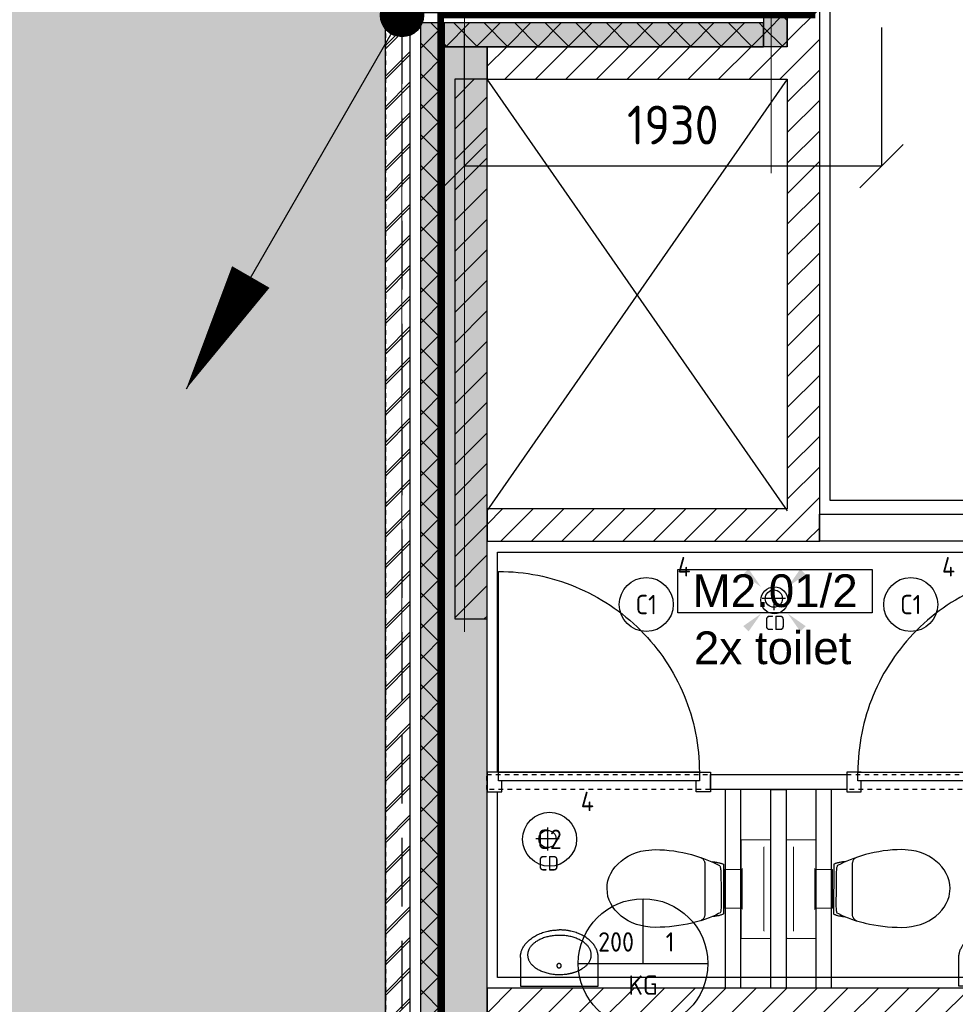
# Model space of a CAD drawing. Header units: millimetres. Extents: x -38032 to 104346, y -31182 to 78566.
# Tile 11 of 213: x -6060 to -1728, y 8274 to 12834. Entities that reach past the tile are written whole.
import ezdxf
from ezdxf.enums import TextEntityAlignment as Align

# ---------------------------------------------------------------- set-up
doc = ezdxf.new("R2010")
doc.units = ezdxf.units.MM
doc.header["$LTSCALE"] = 100
doc.set_wipeout_variables(frame=1)
doc.header["$PDMODE"] = 1
for name, pattern in [('HIDDEN2', [4.7625, 3.175, -1.5875]), ('STYLE_01', [0.41664, 0.20828, -0.20836]), ('STYLE_11', [5, 3.888855, -0.416718, 0.277786, -0.416641])]:
    doc.linetypes.add(name, pattern=pattern)
for name, color, linetype in [('AB$1A---_ATTRIB035', 8, 'Continuous'), ('AL$1A---_ALGEMEEN', 8, 'Continuous'), ('AL------_MAATV', 200, 'Continuous'), ('AL------_MAATVOERING', 2, 'Continuous'), ('AL------_SPARING', 2, 'Continuous'), ('AM$1A---_ARCERING', 8, 'Continuous'), ('BOUWKUNDIG', 8, 'Continuous'), ('EB6511--_ATTRIB', 2, 'Continuous'), ('EL6121--', 3, 'Continuous'), ('EL6311--', 3, 'Continuous'), ('EM6131--', 1, 'Continuous')]:
    doc.layers.add(name, color=color, linetype=linetype)
doc.layers.add('stramien', color=1, linetype='Continuous', lineweight=9)
doc.styles.add('Arial', font='ARIAL.TTF')
doc.styles.add('BURO-018', font='iso.shx', dxfattribs={"height": 90})
doc.styles.get("Standard").update_dxf_attribs({"font": 'iso.shx'})
doc.dimstyles.new('STABICAD', dxfattribs={"dimscale": 100, "dimtxt": 1.8, "dimasz": 2, "dimexe": 0, "dimexo": 2.5, "dimgap": 1.5, "dimtad": 0, "dimdec": 0, "dimrnd": 10, "dimzin": 0, "dimdsep": 46, "dimtxsty": 'Standard', "dimblk1": 'OBLIQUE', "dimblk2": 'OBLIQUE', "dimsah": 1, "dimcen": -3, "dimadec": 0, "dimazin": 0, "dimtfac": 1, "dimtdec": 0, "dimtofl": 0, "dimtmove": 2, "dimatfit": 3, "dimfxl": 0, "dimtvp": 1.055556, "dimtolj": 1, "dimtzin": 0, "dimarcsym": 0})
pattern_1 = [(45, (-987935.49, -175784.82), (70.710678, -70.710678), [])]
pattern_2 = [(135, (0, 0), (70.71068, 70.71068), []), (45, (299.34, -299.34), (70.71068, -70.71068), [])]

# ---------------------------------------------------------------- blocks, each defined once
blk = doc.blocks.new('E00411')
at = {"color": 0, "linetype": 'Continuous'}
blk.add_circle((0, 0), 1.25, dxfattribs=at)
for points in [[(-2.892, 2.396), (-2.396, 2.892), (-1.237, 1.237)], [(2.396, 2.892), (2.892, 2.396), (1.237, 1.237)], [(-2.396, -2.892), (-2.892, -2.396), (-1.237, -1.237)], [(2.892, -2.396), (2.396, -2.892), (1.237, -1.237)]]:
    blk.add_solid(points, dxfattribs=at)
at = {"color": 0, "linetype": 'Continuous', "style": 'BURO-018'}
for tag, p in [('E_GKAST', (0, 8)), ('E_GROEP', (0, 5)), ('E_SLET1', (4.5, 2)), ('E_GROEP', (0, 0)), ('E_GKAST', (0, 0))]:
    blk.add_attdef(tag, text='', height=1.8, dxfattribs=at).set_placement(p, align=Align.MIDDLE)
at = {"color": 0, "linetype": 'Continuous', "style": 'BURO-018', "flags": 1}
for tag, p in [('E_SGROEP', (4.5, 5)), ('E_MATCODE', (0, 0)), ('E_SGROEP', (0, 0))]:
    blk.add_attdef(tag, text='', height=1.8, dxfattribs=at).set_placement(p, align=Align.MIDDLE)
blk = doc.blocks.new('_Oblique')
at = {"color": 0, "linetype": 'ByBlock', "lineweight": -2}
blk.add_line((-0.5, -0.5), (0.5, 0.5), dxfattribs=at)
blk = doc.blocks.new('*D211')
at = {"layer": 'AL------_MAATVOERING', "color": 0, "lineweight": -2}
for p, q in [((-4002.4, 12798.4), (-4002.4, 12156.1)), ((-2070, 12798.4), (-2070, 12156.1)), ((-2070, 12156.1), (-4002.4, 12156.1))]:
    blk.add_line(p, q, dxfattribs=at)
at = {"layer": 'Defpoints', "color": 0}
for p in [(-4002.4, 13048.4), (-2070, 13048.4), (-4002.4, 12156.1)]:
    blk.add_point(p, dxfattribs=at)
at = {"layer": 'AL------_MAATVOERING', "color": 0, "lineweight": -2, "xscale": 200, "yscale": 200, "zscale": 200, "rotation": 180}
blk.add_blockref('_Oblique', (-4002.4, 12156.1), dxfattribs=at)
at = {"layer": 'AL------_MAATVOERING', "color": 0, "lineweight": -2, "xscale": 200, "yscale": 200, "zscale": 200}
blk.add_blockref('_Oblique', (-2070, 12156.1), dxfattribs=at)
at = {"layer": 'AL------_MAATVOERING', "color": 0, "insert": (-3036.2, 12346.1), "char_height": 180, "attachment_point": 5}
blk.add_mtext('\\A1;1930', dxfattribs=at)
blk = doc.blocks.new('1115B3A')
at = {"color": 0, "linetype": 'Continuous'}
blk.add_circle((0, 0), 2.5, dxfattribs=at)
at = {"color": 0, "linetype": 'Continuous', "style": 'BURO-018'}
for tag, p in [('E_GKAST', (0, 8)), ('E_GROEP', (0, 5)), ('E_SGROEP', (4.5, 5)), ('E_ARMCODE', (0, 0)), ('E_SLET', (4.5, -1))]:
    blk.add_attdef(tag, text='', height=1.8, dxfattribs=at).set_placement(p, align=Align.MIDDLE)
blk = doc.blocks.new('E00169')
at = {"color": 0, "linetype": 'Continuous'}
blk.add_line((0, 0), (-5, -8.66), dxfattribs=at)
at = {"color": 0, "const_width": 0.5}
blk.add_lwpolyline([(-0.25, 0, 1), (0.25, 0, 1)], format="xyb", close=True, dxfattribs=at)
at = {"color": 0, "linetype": 'Continuous'}
blk.add_lwpolyline([(-5, -8.66, 0, 1, 0), (-3.5, -6.062, 1, 1, 0)], format="xyseb", dxfattribs=at)
blk.add_circle((0, 0), 0.5, dxfattribs=at)
blk = doc.blocks.new('E00103')
at = {"color": 0, "linetype": 'Continuous'}
for p, q in [((0, 6), (0, 12)), ((-6, 6), (6, 6))]:
    blk.add_line(p, q, dxfattribs=at)
blk.add_circle((0, 6), 6, dxfattribs=at)
at = {"color": 0, "linetype": 'Continuous', "style": 'BURO-018'}
for tag, p in [('E_TEXT1', (-2.5, 8)), ('E_TEXT3', (2.5, 8)), ('E_TEXT6', (0, 4))]:
    blk.add_attdef(tag, text='', height=1.8, dxfattribs=at).set_placement(p, align=Align.MIDDLE)
blk = doc.blocks.new('Centraaldoos')
at = {"color": 1, "linetype": 'Continuous'}
for p, q in [((0, -2), (0, 2)), ((-2, 0), (2, 0))]:
    blk.add_line(p, q, dxfattribs=at)
at = {"color": 0, "linetype": 'Continuous'}
blk.add_circle((0, 0), 1.5, dxfattribs=at)
at = {"color": 0, "linetype": 'Continuous', "style": 'BURO-018'}
blk.add_attdef('AL_POSNR', text='', height=1.8, dxfattribs=at).set_placement((0, 3), align=Align.CENTER)
at = {"color": 0, "linetype": 'Continuous', "style": 'BURO-018', "flags": 1}
blk.add_attdef('AL_OMS', (0, 0), '', height=1.8, dxfattribs=at)
at = {"layer": 'AL------_MAATV', "style": 'BURO-018'}
blk.add_text('CD', height=2.531, rotation=180, dxfattribs=at).set_placement((1.61, 5.48))
blk = doc.blocks.new('tekst 12 pts')
at = {"layer": 'AL$1A---_ALGEMEEN', "color": 0, "style": 'Arial'}
blk.add_attdef('naam_ruimte', text='', height=151.5, dxfattribs=at).set_placement((0, -41.1), align=Align.TOP_CENTER)
at = {"layer": 'AL$1A---_ALGEMEEN', "color": 0, "flags": 1}
for tag, p in [('oppervlakte', (-264.6, -1003)), ('stramiennummer', (-264.6, -1275.7))]:
    blk.add_attdef(tag, p, '', height=151.5, dxfattribs=at)
blk = doc.blocks.new('ruimtenummer')
at = {"layer": 'AL$1A---_ALGEMEEN', "color": 0, "flags": 1}
for tag, p in [('peil', (-450, -397.1)), ('onderdeel', (-450, -669.8))]:
    blk.add_attdef(tag, p, '', height=151.5, dxfattribs=at)
at = {"color": 0}
blk.add_wipeout([(-450, 100), (450, 100), (450, -100), (-450, -100)], dxfattribs=at).dxf.layer = 'AL$1A---_ALGEMEEN'
at = {"layer": 'AL$1A---_ALGEMEEN', "color": 0}
blk.add_lwpolyline([(-450, 100), (450, 100), (450, -100), (-450, -100)], close=True, dxfattribs=at)
at = {"layer": 'AL$1A---_ALGEMEEN', "color": 0, "style": 'Arial'}
blk.add_attdef('ruimtenummer', text='', height=151.5, dxfattribs=at).set_placement((0, 78), align=Align.TOP_CENTER)
blk = doc.blocks.new('Group-94')
at = {"layer": 'AM$1A---_ARCERING', "linetype": 'Continuous', "lineweight": 0}
blk.add_hatch(color=256, dxfattribs=at).paths.add_polyline_path([(-58977, -15864.6), (-58867, -15864.6), (-58867, -11824.6), (-58977, -11824.6)])
at = {"layer": 'AM$1A---_ARCERING', "linetype": 'Continuous', "lineweight": 5}
h = blk.add_hatch(dxfattribs=at)
h.set_pattern_fill('ISOLATIE', color=256, style=0, pattern_type=2)
h.set_pattern_definition(pattern_2)
h.paths.add_polyline_path([(-58977, -15864.6), (-58867, -15864.6), (-58867, -11824.6), (-58977, -11824.6)])
at = {"layer": 'AL$1A---_ALGEMEEN', "color": 0}
blk.add_lwpolyline([(-58977, -15864.6), (-58867, -15864.6), (-58867, -11824.6), (-58977, -11824.6)], close=True, dxfattribs=at)
blk = doc.blocks.new('Group-95')
at = {"layer": 'AL$1A---_ALGEMEEN', "color": 0}
for p, q in [((-60258, -16015), (-58868, -18015)), ((-58868, -16015), (-60258, -18015))]:
    blk.add_line(p, q, dxfattribs=at)
blk = doc.blocks.new('toil. 10 top')
at = {"color": 0, "lineweight": 5}
blk.add_wipeout([(-202.38, 176.35), (202.64, 176.35), (202.64, 77.25), (-202.38, 77.25)], dxfattribs=at).dxf.layer = 'AL$1A---_ALGEMEEN'
at = {"color": 0}
blk.add_wipeout([(-126.41, -63.78), (-125.9, -59.46), (-125.39, -54.88), (-124.88, -50.82), (-124.12, -47.01), (-123.61, -42.94), (-123.1, -39.13), (-122.34, -35.57), (-121.58, -32.02), (-120.82, -28.71), (-120.05, -25.66), (-119.29, -22.87), (-118.27, -19.82), (-117.51, -17.28), (-116.5, -14.99), (-113.95, -10.42), (115.23, -9.66), (116.5, -11.69), (117.77, -13.97), (119.04, -16.52), (120.06, -19.31), (121.08, -22.36), (122.09, -25.41), (122.86, -28.71), (123.87, -32.02), (124.64, -36.08), (125.14, -39.64), (125.91, -43.45), (126.67, -47.52), (127.18, -51.33), (127.94, -55.39), (129.46, -63.27)], dxfattribs=at).dxf.layer = 'AL$1A---_ALGEMEEN'
at = {"layer": 'AL$1A---_ALGEMEEN', "color": 0, "lineweight": 5, "flags": 128}
blk.add_lwpolyline([(-202.38, 176.35), (202.64, 176.35), (202.64, 77.25), (-202.38, 77.25), (-202.38, 176.35)], dxfattribs=at)
at = {"layer": 'AL$1A---_ALGEMEEN', "color": 0, "flags": 128}
blk.add_lwpolyline([(-126.41, -63.78), (-125.9, -59.46), (-125.39, -54.88), (-124.88, -50.82), (-124.12, -47.01), (-123.61, -42.94), (-123.1, -39.13), (-122.34, -35.57), (-121.58, -32.02), (-120.82, -28.71), (-120.05, -25.66), (-119.29, -22.87), (-118.27, -19.82), (-117.51, -17.28), (-116.5, -14.99), (-113.95, -10.42), (115.23, -9.66), (116.5, -11.69), (117.77, -13.97), (119.04, -16.52), (120.06, -19.31), (121.08, -22.36), (122.09, -25.41), (122.86, -28.71), (123.87, -32.02), (124.64, -36.08), (125.14, -39.64), (125.91, -43.45), (126.67, -47.52), (127.18, -51.33), (127.94, -55.39), (129.46, -63.27)], dxfattribs=at)
at = {"color": 0}
blk.add_wipeout([(-182.05, -326), (-181.8, -304.15), (-180.53, -282.55), (-178.5, -260.95), (-175.96, -239.61), (-172.4, -218.77), (-168.59, -198.19), (-164.01, -177.86), (-159.18, -158.29), (-153.59, -139.24), (-147.75, -120.94), (-141.65, -103.15), (-135.3, -86.65), (-128.69, -70.89), (-121.83, -55.65), (-114.97, -41.42), (-107.86, -28.46), (-106.59, -27.19), (-104.3, -25.92), (-101, -24.9), (-96.93, -24.14), (-92.1, -23.38), (-86.51, -22.87), (-80.16, -22.36), (-73.04, -22.11), (-65.68, -21.85), (-57.29, -21.6), (-48.65, -21.6), (-39.5, -21.6), (-29.85, -21.34), (-19.68, -21.34), (1.41, -21.34), (11.81, -21.34), (22.49, -21.34), (32.4, -21.34), (42.31, -21.09), (51.2, -21.09), (60.09, -20.84), (68.22, -20.84), (76.1, -20.84), (82.96, -21.09), (89.32, -21.34), (95.16, -21.6), (99.99, -22.11), (104.05, -22.87), (107.1, -23.63), (110.66, -25.66), (113.96, -32.52), (120.82, -45.99), (127.43, -60.98), (133.78, -76.74), (139.63, -93.25), (145.47, -110.27), (150.81, -128.31), (155.89, -147.11), (158.18, -156.77), (162.5, -176.33), (166.56, -196.41), (169.86, -216.99), (172.66, -238.34), (174.95, -259.93), (176.73, -281.79), (177.74, -303.64), (178.25, -326), (177.23, -348.87), (174.44, -370.981), (170.12, -392.571), (164.02, -412.651), (156.4, -432.471), (147.25, -450.511), (136.83, -467.791), (125.4, -483.801), (112.44, -498.031), (98.72, -510.981), (83.73, -522.161), (67.97, -531.821), (51.45, -539.191), (34.43, -544.781), (-1.9, -549.101), (-20.19, -548.081), (-38.23, -544.781), (-55.51, -539.191), (-72.03, -531.821), (-87.78, -522.161), (-102.52, -510.981), (-116.5, -498.031), (-129.2, -483.801), (-140.89, -467.791), (-151.31, -450.511), (-160.46, -432.471), (-168.08, -412.651), (-174.18, -392.571), (-178.5, -370.981)], dxfattribs=at).dxf.layer = 'AL$1A---_ALGEMEEN'
at = {"layer": 'AL$1A---_ALGEMEEN', "color": 0, "flags": 128}
blk.add_lwpolyline([(-182.05, -326), (-181.8, -304.15), (-180.53, -282.55), (-178.5, -260.95), (-175.96, -239.61), (-172.4, -218.77), (-168.59, -198.19), (-164.01, -177.86), (-159.18, -158.29), (-153.59, -139.24), (-147.75, -120.94), (-141.65, -103.15), (-135.3, -86.65), (-128.69, -70.89), (-121.83, -55.65), (-114.97, -41.42), (-107.86, -28.46), (-106.59, -27.19), (-104.3, -25.92), (-101, -24.9), (-96.93, -24.14), (-92.1, -23.38), (-86.51, -22.87), (-80.16, -22.36), (-73.04, -22.11), (-65.68, -21.85), (-57.29, -21.6), (-48.65, -21.6), (-39.5, -21.6), (-29.85, -21.34), (-19.68, -21.34), (1.41, -21.34), (11.81, -21.34), (22.49, -21.34), (32.4, -21.34), (42.31, -21.09), (51.2, -21.09), (60.09, -20.84), (68.22, -20.84), (76.1, -20.84), (82.96, -21.09), (89.32, -21.34), (95.16, -21.6), (99.99, -22.11), (104.05, -22.87), (107.1, -23.63), (110.66, -25.66), (113.96, -32.52), (120.82, -45.99), (127.43, -60.98), (133.78, -76.74), (139.63, -93.25), (145.47, -110.27), (150.81, -128.31), (155.89, -147.11), (158.18, -156.77), (162.5, -176.33), (166.56, -196.41), (169.86, -216.99), (172.66, -238.34), (174.95, -259.93), (176.73, -281.79), (177.74, -303.64), (178.25, -326), (177.23, -348.87), (174.44, -370.981), (170.12, -392.571), (164.02, -412.651), (156.4, -432.471), (147.25, -450.511), (136.83, -467.791), (125.4, -483.801), (112.44, -498.031), (98.72, -510.981), (83.73, -522.161), (67.97, -531.821), (51.45, -539.191), (34.43, -544.781), (-1.9, -549.101), (-20.19, -548.081), (-38.23, -544.781), (-55.51, -539.191), (-72.03, -531.821), (-87.78, -522.161), (-102.52, -510.981), (-116.5, -498.031), (-129.2, -483.801), (-140.89, -467.791), (-151.31, -450.511), (-160.46, -432.471), (-168.08, -412.651), (-174.18, -392.571), (-178.5, -370.981), (-182.05, -326)], dxfattribs=at)
at = {"color": 0, "lineweight": 5}
blk.add_wipeout([(-89.82, 75.21), (89.57, 75.21), (89.57, -4.57), (-89.82, -4.57)], dxfattribs=at).dxf.layer = 'AL$1A---_ALGEMEEN'
at = {"color": 0}
blk.add_wipeout([(-145.72, -115.35), (-144.45, -112.56), (-142.92, -110.01), (-141.14, -107.73), (-139.11, -105.19), (-137.08, -103.41), (-134.79, -101.88), (-132.25, -100.36), (-129.71, -99.09), (-127.17, -98.33), (-124.37, -97.31), (-121.83, -96.8), (-119.04, -96.29), (-116.24, -96.04), (-113.45, -95.79), (-107.86, -95.54), (110.66, -95.54), (112.95, -95.79), (115.74, -95.79), (118.28, -96.04), (120.82, -96.04), (123.36, -96.55), (125.91, -97.06), (128.19, -97.82), (130.73, -98.83), (133.02, -99.85), (135.31, -101.12), (137.59, -102.9), (139.63, -104.68), (141.66, -107.22), (143.44, -109.51), (147, -115.35)], dxfattribs=at).dxf.layer = 'AL$1A---_ALGEMEEN'
at = {"layer": 'AL$1A---_ALGEMEEN', "color": 0}
blk.add_line((460, 0), (-460, 0), dxfattribs=at)
at = {"layer": 'AL$1A---_ALGEMEEN', "color": 0, "lineweight": 5, "flags": 128}
blk.add_lwpolyline([(-89.82, 75.21), (89.57, 75.21), (89.57, -4.57), (-89.82, -4.57), (-89.82, 75.21)], dxfattribs=at)
at = {"layer": 'AL$1A---_ALGEMEEN', "color": 0, "flags": 128}
blk.add_lwpolyline([(-145.72, -115.35), (-144.45, -112.56), (-142.92, -110.01), (-141.14, -107.73), (-139.11, -105.19), (-137.08, -103.41), (-134.79, -101.88), (-132.25, -100.36), (-129.71, -99.09), (-127.17, -98.33), (-124.37, -97.31), (-121.83, -96.8), (-119.04, -96.29), (-116.24, -96.04), (-113.45, -95.79), (-107.86, -95.54), (110.66, -95.54), (112.95, -95.79), (115.74, -95.79), (118.28, -96.04), (120.82, -96.04), (123.36, -96.55), (125.91, -97.06), (128.19, -97.82), (130.73, -98.83), (133.02, -99.85), (135.31, -101.12), (137.59, -102.9), (139.63, -104.68), (141.66, -107.22), (143.44, -109.51), (147, -115.35)], dxfattribs=at)
at = {"color": 0, "lineweight": 5}
for points in [[(-228.05, 208.36), (-228.05, 71.4), (-89.82, 71.4)], [(89.82, 71.4), (229.32, 71.4), (229.32, 208.87)]]:
    blk.add_wipeout(points, dxfattribs=at).dxf.layer = 'AL$1A---_ALGEMEEN'
at = {"layer": 'AL$1A---_ALGEMEEN', "color": 0, "lineweight": 5}
blk.add_line((-228.05, 208.36), (229.32, 208.36), dxfattribs=at)
at = {"layer": 'AL$1A---_ALGEMEEN', "color": 0}
blk.add_line((460, 70), (-460, 70), dxfattribs=at)
at = {"layer": 'AL$1A---_ALGEMEEN', "color": 0, "lineweight": 5, "flags": 128}
for points in [[(-228.05, 208.36), (-228.05, 71.4), (-89.82, 71.4)], [(89.82, 71.4), (229.32, 71.4), (229.32, 208.87)]]:
    blk.add_lwpolyline(points, dxfattribs=at)
blk = doc.blocks.new('fonteintje 360 x 240')
at = {"color": 0}
blk.add_wipeout([(0, -132.1), (180, -132.1), (180, -133.1), (180, -134.2), (179.9, -135.3), (179.9, -136.3), (179.9, -137.4), (179.8, -138.5), (179.7, -139.5), (179.6, -140.6), (179.5, -141.6), (179.4, -142.7), (179.3, -143.7), (179.2, -144.8), (179, -145.8), (178.8, -146.8), (178.7, -147.9), (178.5, -148.9), (178.3, -150), (178.1, -151), (177.9, -152), (177.6, -153), (177.4, -154.1), (177.2, -155.1), (176.9, -156.1), (176.6, -157.1), (176.3, -158.2), (176, -159.2), (175.7, -160.2), (175.4, -161.2), (175, -162.2), (174.7, -163.2), (174.3, -164.2), (174, -165.2), (173.6, -166.2), (173.2, -167.2), (172.8, -168.2), (172.4, -169.2), (171.9, -170.2), (171.5, -171.2), (171, -172.1), (170.6, -173.1), (170.1, -174.1), (169.6, -175.1), (169.1, -176.1), (168.6, -177), (168.1, -178), (167.5, -179), (167, -179.9), (166.4, -180.9), (165.9, -181.9), (165.3, -182.8), (164.7, -183.8), (164.1, -184.7), (163.5, -185.7), (162.8, -186.6), (162.2, -187.6), (161.5, -188.5), (160.9, -189.5), (160.2, -190.4), (159.5, -191.4), (158.8, -192.3), (158.1, -193.2), (157.4, -194.2), (156.6, -195.1), (155.9, -196), (155.1, -197), (154.4, -197.9), (153.6, -198.8), (152.8, -199.7), (152, -200.6), (151.2, -201.5), (150.4, -202.4), (149.6, -203.3), (148.8, -204.1), (147.9, -205), (147.1, -205.9), (146.2, -206.7), (145.4, -207.6), (144.5, -208.4), (143.6, -209.3), (142.7, -210.1), (141.8, -210.9), (140.9, -211.7), (140, -212.6), (139.1, -213.4), (138.2, -214.2), (137.2, -215), (136.3, -215.8), (135.3, -216.5), (134.4, -217.3), (133.4, -218.1), (132.4, -218.8), (131.4, -219.6), (130.4, -220.4), (129.4, -221.1), (128.4, -221.8), (127.4, -222.6), (126.3, -223.3), (125.3, -224), (124.2, -224.8), (123.2, -225.5), (122.1, -226.2), (121, -226.9), (119.9, -227.6), (118.8, -228.2), (117.7, -228.9), (116.6, -229.6), (115.5, -230.3), (114.4, -230.9), (113.2, -231.6), (112.1, -232.2), (110.9, -232.9), (109.8, -233.5), (108.6, -234.1), (107.4, -234.8), (106.2, -235.4), (105, -236), (103.8, -236.6), (102.6, -237.2), (101.4, -237.8), (100.2, -238.4), (98.9, -239), (97.7, -239.5), (96.4, -240.1), (95.2, -240.7), (93.9, -241.2), (92.6, -241.8), (91.3, -242.3), (90, -242.9), (88.7, -243.4), (87.4, -243.9), (86.1, -244.4), (84.8, -244.9), (83.4, -245.4), (82.1, -245.9), (80.8, -246.4), (79.5, -246.9), (78.1, -247.3), (76.8, -247.8), (75.5, -248.2), (74.1, -248.7), (72.8, -249.1), (71.4, -249.5), (70.1, -250), (68.7, -250.4), (67.4, -250.8), (66, -251.1), (64.6, -251.5), (63.3, -251.9), (61.9, -252.3), (60.5, -252.6), (59.1, -253), (57.8, -253.3), (56.4, -253.6), (55, -254), (53.6, -254.3), (52.2, -254.6), (50.8, -254.9), (49.4, -255.2), (48, -255.4), (46.6, -255.7), (45.2, -256), (43.8, -256.2), (42.4, -256.5), (41, -256.7), (39.5, -256.9), (38.1, -257.2), (36.7, -257.4), (35.3, -257.6), (33.8, -257.8), (32.4, -258), (31, -258.2), (29.5, -258.3), (28.1, -258.5), (26.6, -258.6), (25.2, -258.8), (23.7, -258.9), (22.3, -259.1), (20.8, -259.2), (19.3, -259.3), (17.9, -259.4), (16.4, -259.5), (14.9, -259.6), (13.4, -259.7), (12, -259.7), (10.5, -259.8), (9, -259.8), (7.5, -259.9), (6, -259.9), (4.5, -260), (3, -260), (1.5, -260), (0, -260)], dxfattribs=at).dxf.layer = 'AL$1A---_ALGEMEEN'
at = {"layer": 'AL$1A---_ALGEMEEN', "color": 0}
blk.add_open_spline([(180, -132.1), (180, -166.3), (131.8, -225.7), (48.2, -260), (0, -260)], degree=2, dxfattribs=at)
at = {"color": 0}
blk.add_wipeout([(180, -132.1), (180, 0), (-180, 0), (-180, -132.1)], dxfattribs=at).dxf.layer = 'AL$1A---_ALGEMEEN'
at = {"layer": 'AL$1A---_ALGEMEEN', "color": 0}
blk.add_lwpolyline([(180, -132.1), (180, 0), (-180, 0), (-180, -132.1)], dxfattribs=at)
at = {"color": 0}
blk.add_wipeout([(0, -132.1), (-180, -132.1), (-180, -133.1), (-180, -134.2), (-179.9, -135.3), (-179.9, -136.3), (-179.9, -137.4), (-179.8, -138.5), (-179.7, -139.5), (-179.6, -140.6), (-179.5, -141.6), (-179.4, -142.7), (-179.3, -143.7), (-179.2, -144.8), (-179, -145.8), (-178.8, -146.8), (-178.7, -147.9), (-178.5, -148.9), (-178.3, -150), (-178.1, -151), (-177.9, -152), (-177.6, -153), (-177.4, -154.1), (-177.2, -155.1), (-176.9, -156.1), (-176.6, -157.1), (-176.3, -158.2), (-176, -159.2), (-175.7, -160.2), (-175.4, -161.2), (-175, -162.2), (-174.7, -163.2), (-174.3, -164.2), (-174, -165.2), (-173.6, -166.2), (-173.2, -167.2), (-172.8, -168.2), (-172.4, -169.2), (-171.9, -170.2), (-171.5, -171.2), (-171, -172.1), (-170.6, -173.1), (-170.1, -174.1), (-169.6, -175.1), (-169.1, -176.1), (-168.6, -177), (-168.1, -178), (-167.5, -179), (-167, -179.9), (-166.4, -180.9), (-165.9, -181.9), (-165.3, -182.8), (-164.7, -183.8), (-164.1, -184.7), (-163.5, -185.7), (-162.8, -186.6), (-162.2, -187.6), (-161.5, -188.5), (-160.9, -189.5), (-160.2, -190.4), (-159.5, -191.4), (-158.8, -192.3), (-158.1, -193.2), (-157.4, -194.2), (-156.6, -195.1), (-155.9, -196), (-155.1, -197), (-154.4, -197.9), (-153.6, -198.8), (-152.8, -199.7), (-152, -200.6), (-151.2, -201.5), (-150.4, -202.4), (-149.6, -203.3), (-148.8, -204.1), (-147.9, -205), (-147.1, -205.9), (-146.2, -206.7), (-145.4, -207.6), (-144.5, -208.4), (-143.6, -209.3), (-142.7, -210.1), (-141.8, -210.9), (-140.9, -211.7), (-140, -212.6), (-139.1, -213.4), (-138.2, -214.2), (-137.2, -215), (-136.3, -215.8), (-135.3, -216.5), (-134.4, -217.3), (-133.4, -218.1), (-132.4, -218.8), (-131.4, -219.6), (-130.4, -220.4), (-129.4, -221.1), (-128.4, -221.8), (-127.4, -222.6), (-126.3, -223.3), (-125.3, -224), (-124.2, -224.8), (-123.2, -225.5), (-122.1, -226.2), (-121, -226.9), (-119.9, -227.6), (-118.8, -228.2), (-117.7, -228.9), (-116.6, -229.6), (-115.5, -230.3), (-114.4, -230.9), (-113.2, -231.6), (-112.1, -232.2), (-110.9, -232.9), (-109.8, -233.5), (-108.6, -234.1), (-107.4, -234.8), (-106.2, -235.4), (-105, -236), (-103.8, -236.6), (-102.6, -237.2), (-101.4, -237.8), (-100.2, -238.4), (-98.9, -239), (-97.7, -239.5), (-96.4, -240.1), (-95.2, -240.7), (-93.9, -241.2), (-92.6, -241.8), (-91.3, -242.3), (-90, -242.9), (-88.7, -243.4), (-87.4, -243.9), (-86.1, -244.4), (-84.8, -244.9), (-83.4, -245.4), (-82.1, -245.9), (-80.8, -246.4), (-79.5, -246.9), (-78.1, -247.3), (-76.8, -247.8), (-75.5, -248.2), (-74.1, -248.7), (-72.8, -249.1), (-71.4, -249.5), (-70.1, -250), (-68.7, -250.4), (-67.4, -250.8), (-66, -251.1), (-64.6, -251.5), (-63.3, -251.9), (-61.9, -252.3), (-60.5, -252.6), (-59.1, -253), (-57.8, -253.3), (-56.4, -253.6), (-55, -254), (-53.6, -254.3), (-52.2, -254.6), (-50.8, -254.9), (-49.4, -255.2), (-48, -255.4), (-46.6, -255.7), (-45.2, -256), (-43.8, -256.2), (-42.4, -256.5), (-41, -256.7), (-39.5, -256.9), (-38.1, -257.2), (-36.7, -257.4), (-35.3, -257.6), (-33.8, -257.8), (-32.4, -258), (-31, -258.2), (-29.5, -258.3), (-28.1, -258.5), (-26.6, -258.6), (-25.2, -258.8), (-23.7, -258.9), (-22.3, -259.1), (-20.8, -259.2), (-19.3, -259.3), (-17.9, -259.4), (-16.4, -259.5), (-14.9, -259.6), (-13.4, -259.7), (-12, -259.7), (-10.5, -259.8), (-9, -259.8), (-7.5, -259.9), (-6, -259.9), (-4.5, -260), (-3, -260), (-1.5, -260), (0, -260)], dxfattribs=at).dxf.layer = 'AL$1A---_ALGEMEEN'
at = {"layer": 'AL$1A---_ALGEMEEN', "color": 0}
blk.add_open_spline([(-180, -132.1), (-180, -166.3), (-131.8, -225.7), (-48.2, -260), (0, -260)], degree=2, dxfattribs=at)
at = {"color": 0}
blk.add_wipeout([(-0.6, -234.9), (-15.1, -234.4), (-29.3, -233.1), (-43.4, -231), (-57, -228), (-70, -224.2), (-82.4, -219.6), (-94, -214.3), (-104.8, -208.3), (-114.5, -201.7), (-123.1, -194.6), (-130.5, -186.9), (-136.7, -178.9), (-141.5, -170.5), (-145.1, -161.9), (-147.2, -153.1), (-147.9, -144.2), (-147.2, -135.3), (-145.1, -126.5), (-141.5, -117.8), (-136.7, -109.5), (-130.5, -101.4), (-123.1, -93.8), (-114.5, -86.6), (-104.8, -80), (-94, -74), (-82.4, -68.7), (-70, -64.2), (-57, -60.4), (-43.4, -57.4), (-29.3, -55.2), (-15.1, -53.9), (-0.6, -53.5), (13.8, -53.9), (28.1, -55.2), (42.1, -57.4), (55.7, -60.4), (68.8, -64.2), (81.2, -68.7), (92.8, -74), (103.5, -80), (113.2, -86.6), (121.8, -93.8), (129.3, -101.4), (135.4, -109.5), (140.3, -117.8), (143.8, -126.5), (146, -135.3), (146.7, -144.2), (146, -153.1), (143.8, -161.9), (140.3, -170.5), (135.4, -178.9), (129.3, -186.9), (121.8, -194.6), (113.2, -201.7), (103.5, -208.3), (92.8, -214.3), (81.2, -219.6), (68.8, -224.2), (55.7, -228), (42.1, -231), (28.1, -233.1), (13.8, -234.4)], dxfattribs=at).dxf.layer = 'AL$1A---_ALGEMEEN'
at = {"layer": 'AL$1A---_ALGEMEEN', "color": 0}
blk.add_open_spline([(-74.3, -65.6), (-40.1, -53.5), (38.8, -53.5), (107.2, -77.8), (146.7, -119.9), (146.7, -168.5), (107.2, -210.6), (38.8, -234.9), (-40.1, -234.9), (-108.4, -210.6), (-147.9, -168.5), (-147.9, -119.9), (-108.4, -77.8), (-74.3, -65.6)], degree=2, dxfattribs=at)
at = {"color": 0}
blk.add_wipeout([(1.3, -104), (0.3, -104), (-0.7, -103.8), (-1.7, -103.6), (-2.7, -103.3), (-3.6, -102.9), (-4.5, -102.4), (-5.3, -101.8), (-6.1, -101.2), (-6.8, -100.5), (-7.4, -99.7), (-7.9, -98.9), (-8.4, -98), (-8.7, -97.1), (-9, -96.2), (-9.1, -95.3), (-9.2, -94.3), (-9.1, -93.4), (-9, -92.4), (-8.7, -91.5), (-8.4, -90.6), (-7.9, -89.8), (-7.4, -88.9), (-6.8, -88.2), (-6.1, -87.5), (-5.3, -86.8), (-4.5, -86.3), (-3.6, -85.8), (-2.7, -85.4), (-1.7, -85.1), (-0.7, -84.8), (0.3, -84.7), (1.3, -84.7), (2.3, -84.7), (3.4, -84.8), (4.3, -85.1), (5.3, -85.4), (6.2, -85.8), (7.1, -86.3), (8, -86.8), (8.7, -87.5), (9.4, -88.2), (10, -88.9), (10.5, -89.8), (11, -90.6), (11.3, -91.5), (11.6, -92.4), (11.7, -93.4), (11.8, -94.3), (11.7, -95.3), (11.6, -96.2), (11.3, -97.1), (11, -98), (10.5, -98.9), (10, -99.7), (9.4, -100.5), (8.7, -101.2), (8, -101.8), (7.1, -102.4), (6.2, -102.9), (5.3, -103.3), (4.3, -103.6), (3.4, -103.8), (2.3, -104)], dxfattribs=at).dxf.layer = 'AL$1A---_ALGEMEEN'
at = {"layer": 'AL$1A---_ALGEMEEN', "color": 0}
blk.add_open_spline([(-3.9, -85.9), (-1.5, -84.7), (4.1, -84.7), (9, -87.2), (11.8, -91.7), (11.8, -96.9), (9, -101.4), (4.1, -104), (-1.5, -104), (-6.4, -101.4), (-9.2, -96.9), (-9.2, -91.7), (-6.4, -87.2), (-3.9, -85.9)], degree=2, dxfattribs=at)
blk = doc.blocks.new('72-toilet hang+fontein')
at = {"layer": 'AL$1A---_ALGEMEEN', "color": 0, "xscale": -1, "rotation": 270}
blk.add_blockref('toil. 10 top', (-210, 460.125), dxfattribs=at)
at = {"layer": 'AL$1A---_ALGEMEEN', "color": 0, "xscale": -1}
blk.add_blockref('fonteintje 360 x 240', (-980, 910), dxfattribs=at)
blk = doc.blocks.new('Group-102')
at = {"layer": 'AM$1A---_ARCERING', "linetype": 'Continuous', "lineweight": 0}
blk.add_hatch(color=256, dxfattribs=at).paths.add_polyline_path([(-60456, -15755), (-60456, -15865), (-58977, -15865), (-58977, -15755)])
at = {"layer": 'AM$1A---_ARCERING', "linetype": 'Continuous', "lineweight": 5}
h = blk.add_hatch(dxfattribs=at)
h.set_pattern_fill('ISOLATIE', color=256, style=0, pattern_type=2)
h.set_pattern_definition(pattern_2)
h.paths.add_polyline_path([(-60456, -15755), (-60456, -15865), (-58977, -15865), (-58977, -15755)])
at = {"layer": 'AL$1A---_ALGEMEEN', "color": 0}
blk.add_lwpolyline([(-60456, -15755), (-60456, -15865), (-58977, -15865), (-58977, -15755)], close=True, dxfattribs=at)
blk = doc.blocks.new('32x_hout-mk 806a-p')
at = {"color": 0}
for points in [[(-20.7, -67), (-20.7, 0), (-110.7, 0), (-110.7, -67)], [(-110.7, -967), (-20.7, -967), (-20.7, -1034), (-110.7, -1034)]]:
    blk.add_wipeout(points, dxfattribs=at).dxf.layer = 'AL$1A---_ALGEMEEN'
at = {"layer": 'AL$1A---_ALGEMEEN', "color": 0}
for points in [[(-20.7, -67), (-20.7, 0), (-110.7, 0), (-110.7, -67)], [(909, -959.2), (908.2, -936.4), (906.8, -913.6), (904.8, -890.8), (902.3, -868.2), (899.2, -845.5), (895.6, -823), (891.4, -800.6), (886.7, -778.2), (881.4, -756), (875.6, -734), (869.2, -712), (862.4, -690.3), (854.9, -668.7), (847, -647.3), (838.5, -626.1), (829.5, -605.1), (820, -584.4), (810, -563.9), (799.5, -543.6), (788.5, -523.6), (777, -503.9), (765, -484.5), (752.6, -465.3), (739.6, -446.5), (726.3, -428), (712.5, -409.8), (698.2, -392), (683.5, -374.5), (668.4, -357.5), (652.8, -340.7), (636.9, -324.4), (620.6, -308.5), (603.8, -292.9), (586.7, -277.8), (569.3, -263.1), (551.5, -248.8), (533.3, -235), (514.8, -221.6), (496, -208.7), (476.8, -196.3), (457.4, -184.3), (437.7, -172.8), (417.7, -161.8), (397.4, -151.3), (376.9, -141.3), (356.2, -131.8), (335.2, -122.8), (314, -114.3), (292.6, -106.4), (271, -98.9), (249.3, -92), (227.3, -85.7), (205.3, -79.9), (183.1, -74.6), (160.7, -69.9), (138.3, -65.7), (115.8, -62.1), (93.1, -59), (70.4, -56.5), (47.7, -54.5), (24.9, -53.1), (2.1, -52.3), (-20.7, -52), (-20.7, -982), (909.3, -982)], [(-110.7, -967), (-20.7, -967), (-20.7, -1034), (-110.7, -1034)]]:
    blk.add_lwpolyline(points, close=True, dxfattribs=at)
at = {"color": 0}
blk.add_wipeout([(-60.7, -52), (-20.7, -52), (-20.7, -982), (-60.7, -982)], dxfattribs=at).dxf.layer = 'AL$1A---_ALGEMEEN'
at = {"layer": 'AL$1A---_ALGEMEEN', "color": 0}
blk.add_lwpolyline([(-60.7, -52), (-20.7, -52), (-20.7, -982), (-60.7, -982)], close=True, dxfattribs=at)
blk = doc.blocks.new('32x_hout-mk 806as-p')
at = {"color": 0}
for points in [[(-20.7, -67), (-20.7, 0), (-110.7, 0), (-110.7, -67)], [(-110.7, -967), (-20.7, -967), (-20.7, -1034), (-110.7, -1034)]]:
    blk.add_wipeout(points, dxfattribs=at).dxf.layer = 'AL$1A---_ALGEMEEN'
at = {"layer": 'AL$1A---_ALGEMEEN', "color": 0}
for points in [[(-20.7, -67), (-20.7, 0), (-110.7, 0), (-110.7, -67)], [(909, -74.8), (908.2, -97.6), (906.8, -120.4), (904.8, -143.2), (902.3, -165.8), (899.2, -188.5), (895.6, -211), (891.4, -233.4), (886.7, -255.8), (881.4, -278), (875.6, -300), (869.2, -322), (862.4, -343.7), (854.9, -365.3), (847, -386.7), (838.5, -407.9), (829.5, -428.9), (820, -449.6), (810, -470.1), (799.5, -490.4), (788.5, -510.4), (777, -530.1), (765, -549.5), (752.6, -568.7), (739.6, -587.5), (726.3, -606), (712.5, -624.2), (698.2, -642), (683.5, -659.5), (668.4, -676.5), (652.8, -693.3), (636.9, -709.6), (620.6, -725.5), (603.8, -741.1), (586.7, -756.2), (569.3, -770.9), (551.5, -785.2), (533.3, -799), (514.8, -812.4), (496, -825.3), (476.8, -837.7), (457.4, -849.7), (437.7, -861.2), (417.7, -872.2), (397.4, -882.7), (376.9, -892.7), (356.2, -902.2), (335.2, -911.2), (314, -919.7), (292.6, -927.6), (271, -935.1), (249.3, -942), (227.3, -948.3), (205.3, -954.1), (183.1, -959.4), (160.7, -964.1), (138.3, -968.3), (115.8, -971.9), (93.1, -975), (70.4, -977.5), (47.7, -979.5), (24.9, -980.9), (2.1, -981.7), (-20.7, -982), (-20.7, -52), (909.3, -52)], [(-110.7, -967), (-20.7, -967), (-20.7, -1034), (-110.7, -1034)]]:
    blk.add_lwpolyline(points, close=True, dxfattribs=at)
at = {"color": 0}
blk.add_wipeout([(-60.7, -52), (-20.7, -52), (-20.7, -982), (-60.7, -982)], dxfattribs=at).dxf.layer = 'AL$1A---_ALGEMEEN'
at = {"layer": 'AL$1A---_ALGEMEEN', "color": 0}
blk.add_lwpolyline([(-60.7, -52), (-20.7, -52), (-20.7, -982), (-60.7, -982)], close=True, dxfattribs=at)
blk = doc.blocks.new('200254 W 212 3 04-12-2007')
at = {"layer": 'AM$1A---_ARCERING', "linetype": 'Continuous', "lineweight": 0}
for color, points in [(9, [(-38974, -12007.6), (-38974, -8077.6), (-38858, -8077.6), (-38858, 33518.8), (-67223, 33512.4), (-67203.3, -26857.6), (-67199, -26857.6), (-67223, -11732.6), (-54673, -11732.6), (-54673, -26887.6), (-40543, -26887.6), (-40564, -12007.6)]), (256, [(-40293, -25558.1), (-40293, -12167.6), (-40403, -12167.6), (-40403, -25570.5)]), (256, [(-40293, -12277.6), (-40293, -25447.4), (-40093, -25424.9), (-40093, -12277.6)])]:
    blk.add_hatch(color=color, dxfattribs=at).paths.add_polyline_path(points)
at = {"layer": 'AM$1A---_ARCERING', "linetype": 'Continuous', "lineweight": 5}
h = blk.add_hatch(dxfattribs=at)
h.set_pattern_fill('KALKZANDSTEEN', color=256, scale=50, style=0, pattern_type=2)
h.set_pattern_definition(pattern_1)
h.paths.add_polyline_path([(-38554, -8347.6), (-38704, -8347.6), (-38704, -12277.6), (-40093, -12277.6), (-40093, -12427.6), (-38704, -12427.6), (-38704, -14417.6), (-40094, -14417.6), (-40094, -14567.6), (-38554, -14567.6)])
h = blk.add_hatch(dxfattribs=at)
h.set_pattern_fill('BAKSTEEN', color=256, scale=50, style=0, pattern_type=2)
h.set_pattern_definition([(45, (-987935.49, -175784.82), (70.710678, -70.710678), []), (45, (-987928.42, -175791.89), (70.710678, -70.710678), [])])
h.paths.add_polyline_path([(-40564, -12007.6), (-40201, -12007.6), (-40201, -12120.6), (-40451, -12120.6), (-40451, -25736.7), (-40564, -25749.4)])
h = blk.add_hatch(dxfattribs=at)
h.set_pattern_fill('ISOLATIE', color=256, scale=50, style=0, pattern_type=2)
h.set_pattern_definition([(135, (-987935.49, -175784.82), (70.710678, 70.710678), []), (45, (-987636.15, -176084.16), (70.710678, -70.710678), [])])
h.paths.add_polyline_path([(-40293, -25558.1), (-40293, -12167.6), (-40403, -12167.6), (-40403, -25570.5)])
h = blk.add_hatch(dxfattribs=at)
h.set_pattern_fill('KALKZANDSTEEN', color=256, scale=50, style=0, pattern_type=2)
h.set_pattern_definition(pattern_1)
h.paths.add_polyline_path([(-40094, -14927.6), (-40094, -12427.6), (-40244, -12427.6), (-40244, -14927.6)])
h = blk.add_hatch(dxfattribs=at)
h.set_pattern_fill('KALKZANDSTEEN', color=256, scale=50, style=0, pattern_type=2)
h.set_pattern_definition(pattern_1)
h.paths.add_polyline_path([(-37419, -16787.6), (-37419, -17858.6), (-37269, -17858.6), (-37269, -16637.6), (-40094, -16637.6), (-40094, -16787.6)])
at = {"layer": 'AL$1A---_ALGEMEEN', "linetype": 'STYLE_01'}
blk.add_line((-40564, -12007.6), (-40564, -25717.6), dxfattribs=at)
at = {"layer": 'AL$1A---_ALGEMEEN'}
for points in [[(-38554, -8347.6), (-38704, -8347.6), (-38704, -12277.6), (-40093, -12277.6), (-40093, -12427.6), (-38704, -12427.6), (-38704, -14417.6), (-40094, -14417.6), (-40094, -14567.6), (-38554, -14567.6)], [(-38505, -9028.6), (-33233, -9028.6), (-33233, -14378.6), (-38505, -14378.6)], [(-40564, -12007.6), (-40201, -12007.6), (-40201, -12120.6), (-40451, -12120.6), (-40451, -25736.7), (-40564, -25749.4)], [(-40293, -25558.1), (-40293, -12167.6), (-40403, -12167.6), (-40403, -25570.5)], [(-40293, -12277.6), (-40293, -25447.4), (-40093, -25424.9), (-40093, -12277.6)], [(-40094, -14927.6), (-40094, -12427.6), (-40244, -12427.6), (-40244, -14927.6)], [(-38555, -14442.6), (-37261, -14442.6), (-37261, -14567.6), (-38555, -14567.6)], [(-37419, -16787.6), (-37419, -17858.6), (-37269, -17858.6), (-37269, -16637.6), (-40094, -16637.6), (-40094, -16787.6)]]:
    blk.add_lwpolyline(points, close=True, dxfattribs=at)
at = {"layer": 'stramien', "linetype": 'STYLE_11', "ltscale": 50}
for p, q in [((-40199, -39987.6), (-40199, 36216.4)), ((-38779, -12862.6), (-38779, 36216.4)), ((-40489, -39987.6), (-40489, -10069.4))]:
    blk.add_line(p, q, dxfattribs=at)
at = {"layer": 'AL$1A---_ALGEMEEN'}
for name in ['Group-94', 'Group-102', 'Group-95']:
    blk.add_blockref(name, (20163, 3587.4), dxfattribs=at)
ref = blk.add_blockref('tekst 12 pts', (-38771.7, -14944.3), dxfattribs=dict(at, xscale=-1))
ref.add_attrib('naam_ruimte', '2x toilet', dxfattribs={"layer": 'AB$1A---_ATTRIB035', "height": 151.52, "style": 'Arial'}).set_placement((-38771.7, -14985.4), align=Align.TOP_CENTER)
ref = blk.add_blockref('ruimtenummer', (-38760.3, -14799), dxfattribs=at)
ref.add_attrib('ruimtenummer', 'M2.01/2', dxfattribs={"layer": 'AB$1A---_ATTRIB035', "height": 151.52, "style": 'Arial'}).set_placement((-38760.3, -14721), align=Align.TOP_CENTER)
at = {"layer": 'AL$1A---_ALGEMEEN', "xscale": -1, "rotation": 180}
blk.add_blockref('72-toilet hang+fontein', (-38779.5, -15717.6), dxfattribs=at)
at = {"layer": 'AL$1A---_ALGEMEEN', "rotation": 180}
blk.add_blockref('72-toilet hang+fontein', (-38709.5, -15717.6), dxfattribs=at)
at = {"layer": 'AL$1A---_ALGEMEEN', "linetype": 'STYLE_01'}
blk.add_lwpolyline([(-38458, 33918.8), (-67623, 33912.4), (-67623, -11772.6), (-54732.5, -11772.6), (-54732.5, -27287.6), (-40164.5, -27287.6), (-40164.5, -25704.6), (-40564, -25749.4), (-40564, -12007.6), (-38974, -12007.6), (-38974, -8077.6), (-38458, -8077.6)], close=True, dxfattribs=at)
at = {"layer": 'AL$1A---_ALGEMEEN'}
for points in [[(-40045, -14617.6), (-37470, -14617.6), (-37470, -16587.6), (-40045, -16587.6)], [(-38709.5, -16637.6), (-38779.5, -16637.6), (-38779.5, -15717.6), (-38709.5, -15717.6)]]:
    blk.add_lwpolyline(points, close=True, dxfattribs=at)
at = {"layer": 'AL$1A---_ALGEMEEN', "rotation": 90}
for name, p in [('32x_hout-mk 806as-p', (-40093, -15616.8)), ('32x_hout-mk 806a-p', (-38429, -15616.8))]:
    blk.add_blockref(name, p, dxfattribs=at)
at = {"layer": 'AL$1A---_ALGEMEEN'}
for points in [[(-40564, -12007.6), (-38974, -12007.6), (-38974, -8077.6), (-38858, -8077.6), (-38858, 33518.8), (-67223, 33512.4), (-67223, -11732.6), (-54673, -11732.6), (-54673, -26887.6), (-40543, -26887.6), (-40543, -25747.1), (-40564, -25747.6)], [(-39059, -15717.6), (-39059, -15647.6), (-38429, -15647.6), (-38429, -15717.6)]]:
    blk.add_lwpolyline(points, close=True, dxfattribs=at)
at = {"layer": 'AL$1A---_ALGEMEEN', "linetype": 'STYLE_01'}
blk.add_lwpolyline([(-40094.9, -15717.6), (-40094.9, -15647.6), (-37395, -15647.6), (-37395, -15717.6)], close=True, dxfattribs=at)
blk.add_lwpolyline([(-40094.9, -15717.6), (-40094.9, -15647.6), (-37395, -15647.6), (-37395, -15717.6)], close=True, dxfattribs=at)

msp = doc.modelspace()

# ---------------------------------------------------------------- block references
at = {"layer": 'BOUWKUNDIG'}
msp.add_blockref('200254 W 212 3 04-12-2007', (36198, 24986.5), dxfattribs=at)

# ---------------------------------------------------------------- next in the draw order: linework, layer by layer
at = {"layer": 'EB6511--_ATTRIB', "const_width": 30}
msp.add_lwpolyline([(19708, 25537.6), (29397.9, 25537.6), (29397.9, 23309.5), (27533.8, 23309.5), (27533.8, 3052.6), (26473.1, 2935.7), (26555, 2550.2), (25970.4, 2456.7), (26005.5, 2129.5), (22931, 1779), (22884.2, 2117.9), (22264.6, 2117.9), (22217.8, 2363.2), (-4110.6, -508.6), (-4110.6, 12854.7), (-2391.5, 12854.7), (-2391.5, 16816), (9785.1, 16816), (9785.1, 46760.6), (17022, 46760.6)], dxfattribs=at)
at = {"layer": 'EL6121--', "color": 5, "linetype": 'HIDDEN2'}
msp.add_line((-4290, 12855), (-4290, -1975), dxfattribs=at)

# ---------------------------------------------------------------- next in the draw order: block references
at = {"layer": 'AL------_SPARING', "xscale": 26.66666666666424, "yscale": 26.66666666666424, "zscale": 26.66666666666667, "rotation": 180}
for p in [(-2568.2, 10153.2), (-3616.2, 9040.1)]:
    msp.add_blockref('Centraaldoos', p, dxfattribs=at)
at = {"layer": 'EL6121--', "xscale": 200, "yscale": 200, "zscale": 200}
msp.add_blockref('E00169', (-4290, 12855), dxfattribs=at)
at = {"layer": 'EL6311--'}
ref = msp.add_blockref('1115B3A', (-3159.1, 10125.8), dxfattribs=dict(at, xscale=50, yscale=50, zscale=50))
ref.add_attrib('E_ARMCODE', 'C1', dxfattribs={"layer": '0', "color": 1, "linetype": 'Continuous', "height": 90, "style": 'BURO-018'}).set_placement((-3159.1, 10125.8), align=Align.MIDDLE)
ref.add_attrib('E_GROEP', '4', dxfattribs={"layer": '0', "color": 1, "linetype": 'Continuous', "height": 90, "style": 'BURO-018'}).set_placement((-2984.1, 10300.8), align=Align.MIDDLE)
ref = msp.add_blockref('1115B3A', (-1934.2, 10125.8), dxfattribs=dict(at, xscale=50, yscale=50, zscale=50))
ref.add_attrib('E_ARMCODE', 'C1', dxfattribs={"layer": '0', "color": 1, "linetype": 'Continuous', "height": 90, "style": 'BURO-018'}).set_placement((-1934.2, 10125.8), align=Align.MIDDLE)
ref.add_attrib('E_GROEP', '4', dxfattribs={"layer": '0', "color": 1, "linetype": 'Continuous', "height": 90, "style": 'BURO-018'}).set_placement((-1759.2, 10300.8), align=Align.MIDDLE)
at = {"layer": 'EL6311--', "xscale": 50, "yscale": 50, "zscale": 50}
msp.add_blockref('E00411', (-2565.5, 10145.5), dxfattribs=at)
at = {"layer": 'EL6311--'}
ref = msp.add_blockref('1115B3A', (-3606.7, 9038.9), dxfattribs=dict(at, xscale=50, yscale=50, zscale=50))
ref.add_attrib('E_ARMCODE', 'C2', dxfattribs={"layer": '0', "color": 1, "linetype": 'Continuous', "height": 90, "style": 'BURO-018'}).set_placement((-3606.7, 9038.9), align=Align.MIDDLE)
ref.add_attrib('E_GROEP', '4', dxfattribs={"layer": '0', "color": 1, "linetype": 'Continuous', "height": 90, "style": 'BURO-018'}).set_placement((-3431.7, 9213.9), align=Align.MIDDLE)
at = {"layer": 'EM6131--'}
ref = msp.add_blockref('E00103', (-3173.7, 8163.4), dxfattribs=dict(at, xscale=50, yscale=50, zscale=50))
ref.add_attrib('E_TEXT1', '200', dxfattribs={"layer": '0', "color": 1, "linetype": 'Continuous', "height": 90, "style": 'BURO-018'}).set_placement((-3298.7, 8563.4), align=Align.MIDDLE)
ref.add_attrib('E_TEXT3', '1', dxfattribs={"layer": '0', "color": 1, "linetype": 'Continuous', "height": 90, "style": 'BURO-018'}).set_placement((-3048.7, 8563.4), align=Align.MIDDLE)
ref.add_attrib('E_TEXT6', 'KG', dxfattribs={"layer": '0', "color": 1, "linetype": 'Continuous', "height": 90, "style": 'BURO-018'}).set_placement((-3173.7, 8363.4), align=Align.MIDDLE)

# ---------------------------------------------------------------- next in the draw order: dimensions: what is measured, and where the dimension line sits
at = {"layer": 'AL------_MAATVOERING'}
dim = msp.add_linear_dim(base=(-4002.4, 12156.1), p1=(-2070, 13048.4), p2=(-4002.4, 13048.4), dimstyle='STABICAD', dxfattribs=at)
dim.commit()
dim.dimension.update_dxf_attribs({"geometry": '*D211', "text_midpoint": (-3036.2, 12346.1)})

doc.saveas('drawing.dxf')
